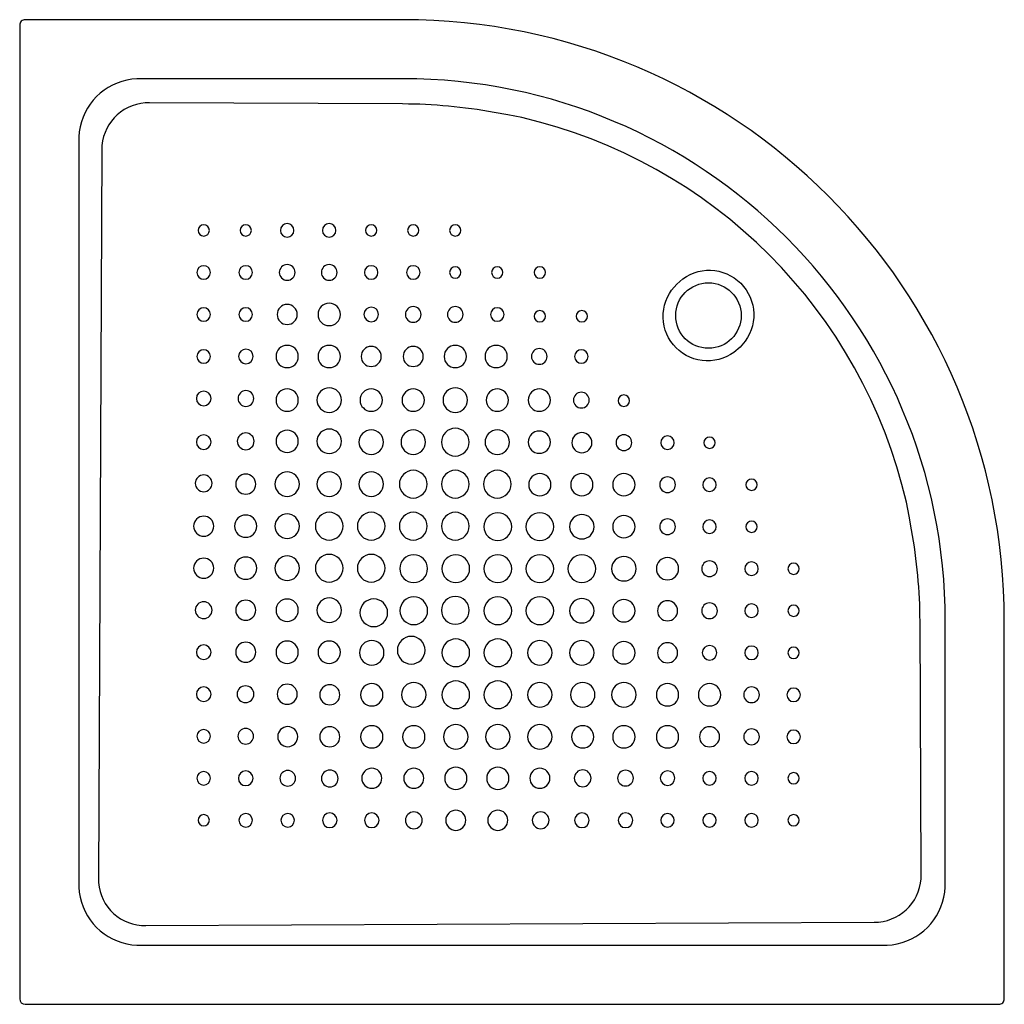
# Model space of a CAD drawing. Header units: millimetres. Extents: x 0 to 0.902, y 0 to 0.902.
import ezdxf

# ---------------------------------------------------------------- set-up
doc = ezdxf.new("R2010")
doc.units = ezdxf.units.MM
doc.layers.add('BLOCKS', color=3, linetype='Continuous')

msp = doc.modelspace()

# ---------------------------------------------------------------- linework, layer by layer
at = {"layer": 'BLOCKS'}
for p, q in [((0, 0.89718), (0, 0.005)), ((0.005, 0), (0.89718, 0))]:
    msp.add_line(p, q, dxfattribs=at)
at = {"layer": 'BLOCKS', "linetype": 'Continuous'}
for p, q in [((0.35109, 0.90219), (0.005, 0.90218)), ((0.35109, 0.84811), (0.11203, 0.84811)), ((0.35083, 0.82498), (0.11908, 0.82605)), ((0.05407, 0.79016), (0.05407, 0.11203)), ((0.07521, 0.78299), (0.0721, 0.11557)), ((0.82605, 0.11908), (0.82498, 0.35083)), ((0.84811, 0.11203), (0.84811, 0.35109)), ((0.90218, 0.005), (0.90219, 0.35109)), ((0.90218, 0.005), (0.90218, 0.35109)), ((0.11557, 0.0721), (0.78299, 0.07521)), ((0.11203, 0.05407), (0.79016, 0.05407))]:
    msp.add_line(p, q, dxfattribs=at)
at = {"layer": 'BLOCKS', "linetype": 'Continuous', "flags": 128}
for points in [[(0.005, 0.90218), (0.00402, 0.90209), (0.00309, 0.9018), (0.00222, 0.90134), (0.00147, 0.90072), (0.00084, 0.89996), (0.00038, 0.8991), (0.0001, 0.89816), (0, 0.89718)], [(0.11203, 0.84811), (0.10731, 0.84801), (0.10265, 0.84754), (0.09808, 0.84673), (0.09361, 0.84557), (0.08928, 0.84406), (0.0851, 0.84222), (0.08111, 0.84005), (0.07732, 0.83758), (0.07375, 0.8348), (0.07043, 0.83175), (0.06738, 0.82843), (0.0646, 0.82487), (0.06213, 0.82108), (0.05996, 0.81708), (0.05812, 0.8129), (0.05662, 0.80857), (0.05545, 0.8041), (0.05464, 0.79953), (0.05418, 0.79487), (0.05407, 0.79016)], [(0.11908, 0.82605), (0.11496, 0.82589), (0.11091, 0.82537), (0.10693, 0.82448), (0.10308, 0.82325), (0.09937, 0.82168), (0.09584, 0.81978), (0.09252, 0.81756), (0.08942, 0.81505), (0.08658, 0.81227), (0.08402, 0.80922), (0.08175, 0.80595), (0.0798, 0.80247), (0.07818, 0.79881), (0.0769, 0.79501), (0.07598, 0.79108), (0.07541, 0.78706), (0.07521, 0.78299)], [(0.46003, 0.81252), (0.44738, 0.81499), (0.43466, 0.81716)], [(0.60775, 0.6648), (0.61097, 0.66691), (0.61437, 0.66871), (0.61792, 0.67019), (0.6216, 0.67132), (0.62537, 0.6721), (0.6292, 0.67253), (0.63305, 0.67259), (0.63688, 0.67229), (0.64067, 0.67163), (0.64439, 0.67061), (0.64799, 0.66925), (0.65144, 0.66756), (0.65473, 0.66555), (0.6578, 0.66324), (0.66065, 0.66065), (0.66324, 0.6578), (0.66555, 0.65473), (0.66756, 0.65144), (0.66925, 0.64799), (0.67061, 0.64439), (0.67163, 0.64067), (0.67229, 0.63688), (0.67259, 0.63305), (0.67253, 0.6292), (0.6721, 0.62537), (0.67132, 0.6216), (0.67019, 0.61792), (0.66871, 0.61437), (0.66691, 0.61097), (0.6648, 0.60775)], [(0.59738, 0.65443), (0.60209, 0.65996), (0.60775, 0.6648)], [(0.65443, 0.59738), (0.65122, 0.59527), (0.64781, 0.59347), (0.64426, 0.59199), (0.64058, 0.59086), (0.63681, 0.59008), (0.63298, 0.58965), (0.62914, 0.58959), (0.6253, 0.58989), (0.62151, 0.59055), (0.61779, 0.59157), (0.61419, 0.59293), (0.61074, 0.59462), (0.60746, 0.59663), (0.60438, 0.59894), (0.60153, 0.60153), (0.59894, 0.60438), (0.59663, 0.60746), (0.59462, 0.61074), (0.59293, 0.61419), (0.59157, 0.61779), (0.59055, 0.62151), (0.58989, 0.6253), (0.58959, 0.62914), (0.58965, 0.63298), (0.59008, 0.63681), (0.59086, 0.64058), (0.59199, 0.64426), (0.59347, 0.64781), (0.59527, 0.65122), (0.59738, 0.65443)], [(0.6648, 0.60775), (0.66009, 0.60222), (0.65443, 0.59738)], [(0.81716, 0.43466), (0.81499, 0.44737), (0.81252, 0.46003)], [(0.78299, 0.07521), (0.78706, 0.07541), (0.79108, 0.07598), (0.79501, 0.0769), (0.79881, 0.07818), (0.80247, 0.0798), (0.80595, 0.08175), (0.80922, 0.08402), (0.81227, 0.08658), (0.81505, 0.08942), (0.81756, 0.09252), (0.81978, 0.09584), (0.82168, 0.09937), (0.82325, 0.10308), (0.82448, 0.10693), (0.82537, 0.11091), (0.82589, 0.11496), (0.82605, 0.11908)], [(0.05407, 0.11203), (0.05418, 0.10731), (0.05464, 0.10265), (0.05545, 0.09808), (0.05662, 0.09361), (0.05812, 0.08928), (0.05996, 0.0851), (0.06213, 0.08111), (0.0646, 0.07732), (0.06738, 0.07375), (0.07043, 0.07043), (0.07375, 0.06738), (0.07732, 0.0646), (0.08111, 0.06213), (0.0851, 0.05996), (0.08928, 0.05812), (0.09361, 0.05662), (0.09808, 0.05545), (0.10265, 0.05464), (0.10731, 0.05418), (0.11203, 0.05407)], [(0.0721, 0.11557), (0.07227, 0.11146), (0.0728, 0.1074), (0.07369, 0.10344), (0.07493, 0.0996), (0.07652, 0.09591), (0.07844, 0.09239), (0.08067, 0.08909), (0.08321, 0.08602), (0.08602, 0.08321), (0.08909, 0.08067), (0.09239, 0.07844), (0.09591, 0.07652), (0.0996, 0.07493), (0.10344, 0.07369), (0.1074, 0.0728), (0.11146, 0.07227), (0.11557, 0.0721)], [(0.79016, 0.05407), (0.79487, 0.05418), (0.79953, 0.05464), (0.8041, 0.05545), (0.80857, 0.05662), (0.8129, 0.05812), (0.81708, 0.05996), (0.82108, 0.06213), (0.82487, 0.0646), (0.82843, 0.06738), (0.83175, 0.07043), (0.8348, 0.07375), (0.83758, 0.07732), (0.84005, 0.08111), (0.84222, 0.0851), (0.84406, 0.08928), (0.84557, 0.09361), (0.84673, 0.09808), (0.84754, 0.10265), (0.84801, 0.10731), (0.84811, 0.11203)], [(0.89718, 0), (0.89816, 0.0001), (0.8991, 0.00038), (0.89996, 0.00084), (0.90072, 0.00147), (0.90134, 0.00222), (0.9018, 0.00309), (0.90209, 0.00402), (0.90218, 0.005)]]:
    msp.add_lwpolyline(points, dxfattribs=at)
at = {"layer": 'BLOCKS'}
for points in [[(0.1738, 0.7091, 1), (0.1634, 0.7091, 1)], [(0.2123, 0.7091, 1), (0.2019, 0.7091, 1)], [(0.2513, 0.7091, 1), (0.2389, 0.7091, 1)], [(0.2774, 0.7091, 1), (0.2898, 0.7091, 1)], [(0.3169, 0.7091, 1), (0.3273, 0.7091, 1)], [(0.3658, 0.7091, 1), (0.3554, 0.7091, 1)], [(0.4043, 0.7091, 1), (0.3939, 0.7091, 1)], [(0.1624, 0.6706, 1), (0.1748, 0.6706, 1)], [(0.2009, 0.6706, 1), (0.2133, 0.6706, 1)], [(0.2523, 0.6706, 1), (0.2379, 0.6706, 1)], [(0.2764, 0.6706, 1), (0.2908, 0.6706, 1)], [(0.3159, 0.6706, 1), (0.3283, 0.6706, 1)], [(0.3668, 0.6706, 1), (0.3544, 0.6706, 1)], [(0.3939, 0.6706, 1), (0.4043, 0.6706, 1)], [(0.4324, 0.6706, 1), (0.4428, 0.6706, 1)], [(0.4714, 0.6706, 1), (0.4818, 0.6706, 1)], [(0.2359, 0.6321, 1), (0.2543, 0.6321, 1)], [(0.2734, 0.6321, 1), (0.2938, 0.6321, 1)], [(0.1624, 0.6321, 1), (0.1748, 0.6321, 1)], [(0.2009, 0.6321, 1), (0.2133, 0.6321, 1)], [(0.3288, 0.6321, 1), (0.3154, 0.6321, 1)], [(0.3678, 0.6321, 1), (0.3534, 0.6321, 1)], [(0.4063, 0.6321, 1), (0.3919, 0.6321, 1)], [(0.4314, 0.6321, 1), (0.4438, 0.6321, 1)], [(0.4714, 0.63046, 1), (0.4818, 0.63046, 1)], [(0.5203, 0.63046, 1), (0.5099, 0.63046, 1)], [(0.1624, 0.5936, 1), (0.1748, 0.5936, 1)], [(0.20057, 0.5936, 1), (0.21397, 0.5936, 1)], [(0.2349, 0.5936, 1), (0.2553, 0.5936, 1)], [(0.2734, 0.5936, 1), (0.2938, 0.5936, 1)], [(0.3129, 0.5936, 1), (0.3313, 0.5936, 1)], [(0.3514, 0.5936, 1), (0.3698, 0.5936, 1)], [(0.3889, 0.5936, 1), (0.4093, 0.5936, 1)], [(0.4833, 0.5936, 1), (0.4689, 0.5936, 1)], [(0.5084, 0.5936, 1), (0.5208, 0.5936, 1)], [(0.1619, 0.5551, 1), (0.1753, 0.5551, 1)], [(0.21447, 0.5551, 1), (0.20007, 0.5551, 1)], [(0.2553, 0.5536, 1), (0.2349, 0.5536, 1)], [(0.2724, 0.5536, 1), (0.2948, 0.5536, 1)], [(0.3323, 0.5536, 1), (0.3119, 0.5536, 1)], [(0.3708, 0.5536, 1), (0.3504, 0.5536, 1)], [(0.4103, 0.5536, 1), (0.3879, 0.5536, 1)], [(0.4478, 0.5536, 1), (0.4274, 0.5536, 1)], [(0.4863, 0.5536, 1), (0.4659, 0.5536, 1)], [(0.5074, 0.5536, 1), (0.5218, 0.5536, 1)], [(0.5588, 0.5531, 1), (0.5484, 0.5531, 1)], [(0.1994, 0.51587, 1), (0.2148, 0.51587, 1)], [(0.2553, 0.51587, 1), (0.2349, 0.51587, 1)], [(0.2724, 0.51587, 1), (0.2948, 0.51587, 1)], [(0.3109, 0.5151, 1), (0.3333, 0.5151, 1)], [(0.3718, 0.5151, 1), (0.3494, 0.5151, 1)], [(0.3864, 0.5151, 1), (0.4118, 0.5151, 1)], [(0.4264, 0.5151, 1), (0.4488, 0.5151, 1)], [(0.4659, 0.5151, 1), (0.4863, 0.5151, 1)], [(0.5059, 0.5146, 1), (0.5243, 0.5146, 1)], [(0.1753, 0.5151, 1), (0.1619, 0.5151, 1)], [(0.5464, 0.5146, 1), (0.5608, 0.5146, 1)], [(0.5998, 0.5146, 1), (0.5874, 0.5146, 1)], [(0.6269, 0.5146, 1), (0.6373, 0.5146, 1)], [(0.2339, 0.4766, 1), (0.2563, 0.4766, 1)], [(0.2948, 0.4766, 1), (0.2724, 0.4766, 1)], [(0.3109, 0.4766, 1), (0.3333, 0.4766, 1)], [(0.3733, 0.4766, 1), (0.3479, 0.4766, 1)], [(0.4118, 0.4766, 1), (0.3864, 0.4766, 1)], [(0.4249, 0.4766, 1), (0.4503, 0.4766, 1)], [(0.1609, 0.47737, 1), (0.1763, 0.47737, 1)], [(0.2163, 0.4766, 1), (0.1979, 0.4766, 1)], [(0.4868, 0.4761, 1), (0.4664, 0.4761, 1)], [(0.5253, 0.4761, 1), (0.5049, 0.4761, 1)], [(0.5434, 0.4761, 1), (0.5638, 0.4761, 1)], [(0.5864, 0.4761, 1), (0.6008, 0.4761, 1)], [(0.6383, 0.4761, 1), (0.6259, 0.4761, 1)], [(0.6758, 0.4761, 1), (0.6654, 0.4761, 1)], [(0.1778, 0.4381, 1), (0.1594, 0.4381, 1)], [(0.1969, 0.4381, 1), (0.2173, 0.4381, 1)], [(0.2339, 0.4381, 1), (0.2563, 0.4381, 1)], [(0.2963, 0.4381, 1), (0.2709, 0.4381, 1)], [(0.3348, 0.4381, 1), (0.3094, 0.4381, 1)], [(0.3733, 0.4381, 1), (0.3479, 0.4381, 1)], [(0.4118, 0.4381, 1), (0.3864, 0.4381, 1)], [(0.4508, 0.4376, 1), (0.4254, 0.4376, 1)], [(0.4893, 0.4376, 1), (0.4639, 0.4376, 1)], [(0.5263, 0.4376, 1), (0.5039, 0.4376, 1)], [(0.5638, 0.4376, 1), (0.5434, 0.4376, 1)], [(0.6008, 0.4376, 1), (0.5864, 0.4376, 1)], [(0.6259, 0.4376, 1), (0.6383, 0.4376, 1)], [(0.6758, 0.4376, 1), (0.6654, 0.4376, 1)], [(0.1778, 0.3996, 1), (0.1594, 0.3996, 1)], [(0.2173, 0.3996, 1), (0.1969, 0.3996, 1)], [(0.2339, 0.3996, 1), (0.2563, 0.3996, 1)], [(0.2709, 0.3996, 1), (0.2963, 0.3996, 1)], [(0.3348, 0.3996, 1), (0.3094, 0.3996, 1)], [(0.34831, 0.39919, 1), (0.37371, 0.39919, 1)], [(0.3869, 0.3991, 1), (0.4123, 0.3991, 1)], [(0.4254, 0.3991, 1), (0.4508, 0.3991, 1)], [(0.4639, 0.3991, 1), (0.4893, 0.3991, 1)], [(0.5024, 0.3991, 1), (0.5278, 0.3991, 1)], [(0.5424, 0.3991, 1), (0.5648, 0.3991, 1)], [(0.5834, 0.3991, 1), (0.6038, 0.3991, 1)], [(0.6249, 0.3991, 1), (0.6393, 0.3991, 1)], [(0.6644, 0.3991, 1), (0.6768, 0.3991, 1)], [(0.7039, 0.3991, 1), (0.7143, 0.3991, 1)], [(0.1979, 0.3611, 1), (0.2163, 0.3611, 1)], [(0.2349, 0.3611, 1), (0.2553, 0.3611, 1)], [(0.2948, 0.3611, 1), (0.2724, 0.3611, 1)], [(0.31175, 0.35875, 1), (0.33715, 0.35875, 1)], [(0.3738, 0.3606, 1), (0.3484, 0.3606, 1)], [(0.38649, 0.36101, 1), (0.41189, 0.36101, 1)], [(0.4254, 0.3606, 1), (0.4508, 0.3606, 1)], [(0.4893, 0.3606, 1), (0.4639, 0.3606, 1)], [(0.5263, 0.3606, 1), (0.5039, 0.3606, 1)], [(0.5434, 0.3606, 1), (0.5638, 0.3606, 1)], [(0.1609, 0.3611, 1), (0.1763, 0.3611, 1)], [(0.6028, 0.3606, 1), (0.5844, 0.3606, 1)], [(0.6393, 0.3606, 1), (0.6249, 0.3606, 1)], [(0.6644, 0.3606, 1), (0.6768, 0.3606, 1)], [(0.7039, 0.3606, 1), (0.7143, 0.3606, 1)], [(0.37145, 0.32445, 1), (0.34605, 0.32445, 1)], [(0.4123, 0.3221, 1), (0.3869, 0.3221, 1)], [(0.4508, 0.3221, 1), (0.4254, 0.3221, 1)], [(0.1753, 0.3226, 1), (0.1619, 0.3226, 1)], [(0.2163, 0.3226, 1), (0.1979, 0.3226, 1)], [(0.2553, 0.3226, 1), (0.2349, 0.3226, 1)], [(0.2938, 0.3226, 1), (0.2734, 0.3226, 1)], [(0.3114, 0.3221, 1), (0.3338, 0.3221, 1)], [(0.4878, 0.3221, 1), (0.4654, 0.3221, 1)], [(0.5263, 0.3221, 1), (0.5039, 0.3221, 1)], [(0.5638, 0.3221, 1), (0.5434, 0.3221, 1)], [(0.5844, 0.3221, 1), (0.6028, 0.3221, 1)], [(0.6254, 0.3221, 1), (0.6388, 0.3221, 1)], [(0.6768, 0.3221, 1), (0.6644, 0.3221, 1)], [(0.7039, 0.3221, 1), (0.7143, 0.3221, 1)], [(0.1753, 0.2841, 1), (0.1619, 0.2841, 1)], [(0.21464, 0.2841, 1), (0.19924, 0.2841, 1)], [(0.25429, 0.2841, 1), (0.23589, 0.2841, 1)], [(0.2933, 0.2836, 1), (0.2749, 0.2836, 1)], [(0.3328, 0.2836, 1), (0.3124, 0.2836, 1)], [(0.3499, 0.2836, 1), (0.3723, 0.2836, 1)], [(0.3869, 0.2836, 1), (0.4123, 0.2836, 1)], [(0.4508, 0.2836, 1), (0.4254, 0.2836, 1)], [(0.4878, 0.2836, 1), (0.4654, 0.2836, 1)], [(0.52707, 0.2836, 1), (0.50467, 0.2836, 1)], [(0.5648, 0.2836, 1), (0.5424, 0.2836, 1)], [(0.5834, 0.2836, 1), (0.6038, 0.2836, 1)], [(0.6219, 0.2836, 1), (0.6423, 0.2836, 1)], [(0.6778, 0.2836, 1), (0.6634, 0.2836, 1)], [(0.7029, 0.2836, 1), (0.7153, 0.2836, 1)], [(0.1999, 0.2456, 1), (0.2143, 0.2456, 1)], [(0.2548, 0.24524, 1), (0.2364, 0.24524, 1)], [(0.2749, 0.24509, 1), (0.2933, 0.24509, 1)], [(0.3328, 0.2451, 1), (0.3124, 0.2451, 1)], [(0.3509, 0.2451, 1), (0.3713, 0.2451, 1)], [(0.3884, 0.2451, 1), (0.4108, 0.2451, 1)], [(0.4493, 0.2451, 1), (0.4269, 0.2451, 1)], [(0.4654, 0.2451, 1), (0.4878, 0.2451, 1)], [(0.50567, 0.2451, 1), (0.52607, 0.2451, 1)], [(0.5434, 0.2451, 1), (0.5638, 0.2451, 1)], [(0.6038, 0.2451, 1), (0.5834, 0.2451, 1)], [(0.6413, 0.2451, 1), (0.6229, 0.2451, 1)], [(0.1624, 0.2456, 1), (0.1748, 0.2456, 1)], [(0.6634, 0.2451, 1), (0.6778, 0.2451, 1)], [(0.7153, 0.2451, 1), (0.7029, 0.2451, 1)], [(0.4098, 0.2071, 1), (0.3894, 0.2071, 1)], [(0.4483, 0.2071, 1), (0.4279, 0.2071, 1)], [(0.1624, 0.2071, 1), (0.1748, 0.2071, 1)], [(0.2138, 0.2071, 1), (0.2004, 0.2071, 1)], [(0.2528, 0.2071, 1), (0.2384, 0.2071, 1)], [(0.2764, 0.20694, 1), (0.2918, 0.20694, 1)], [(0.3318, 0.2071, 1), (0.3134, 0.2071, 1)], [(0.3519, 0.2071, 1), (0.3703, 0.2071, 1)], [(0.4674, 0.2071, 1), (0.4858, 0.2071, 1)], [(0.50817, 0.2071, 1), (0.52357, 0.2071, 1)], [(0.5623, 0.20727, 1), (0.5479, 0.20727, 1)], [(0.5869, 0.20727, 1), (0.6003, 0.20727, 1)], [(0.6383, 0.2071, 1), (0.6259, 0.2071, 1)], [(0.6768, 0.2071, 1), (0.6644, 0.2071, 1)], [(0.7143, 0.2071, 1), (0.7039, 0.2071, 1)], [(0.1738, 0.1686, 1), (0.1634, 0.1686, 1)], [(0.2009, 0.1686, 1), (0.2133, 0.1686, 1)], [(0.2518, 0.1686, 1), (0.2394, 0.1686, 1)], [(0.2774, 0.1686, 1), (0.2908, 0.1686, 1)], [(0.3293, 0.1686, 1), (0.3159, 0.1686, 1)], [(0.3688, 0.1686, 1), (0.3534, 0.1686, 1)], [(0.3904, 0.1686, 1), (0.4088, 0.1686, 1)], [(0.4289, 0.1686, 1), (0.4473, 0.1686, 1)], [(0.48507, 0.1686, 1), (0.46967, 0.1686, 1)], [(0.5218, 0.1686, 1), (0.5084, 0.1686, 1)], [(0.5484, 0.1686, 1), (0.5618, 0.1686, 1)], [(0.5874, 0.1686, 1), (0.5998, 0.1686, 1)], [(0.6259, 0.1686, 1), (0.6383, 0.1686, 1)], [(0.6644, 0.1686, 1), (0.6768, 0.1686, 1)], [(0.7039, 0.1686, 1), (0.7143, 0.1686, 1)]]:
    msp.add_lwpolyline(points, format="xyb", close=True, dxfattribs=at)
at = {"layer": 'BLOCKS', "linetype": 'Continuous'}
msp.add_circle((0.63109, 0.63109), 0.03, dxfattribs=at)
for centre, radius, start, end in [((0.35109, 0.35109), 0.5511, 0, 90), ((0.35109, 0.35109), 0.49702, 0, 90), ((0.34864, 0.34863), 0.47636, 79.59621, 89.73593), ((0.35354, 0.35354), 0.47116, 13.06207, 76.93793), ((0.34863, 0.34864), 0.47636, 0.26407, 10.40379)]:
    msp.add_arc(centre, radius, start, end, dxfattribs=at)
at = {"layer": 'BLOCKS'}
for centre, radius, start, end in [((0.4366, 0.5936), 0.0102, 0, 180), ((0.4366, 0.5936), 0.0102, 180, 0), ((0.005, 0.005), 0.005, 180, 270)]:
    msp.add_arc(centre, radius, start, end, dxfattribs=at)

doc.saveas('drawing.dxf')
